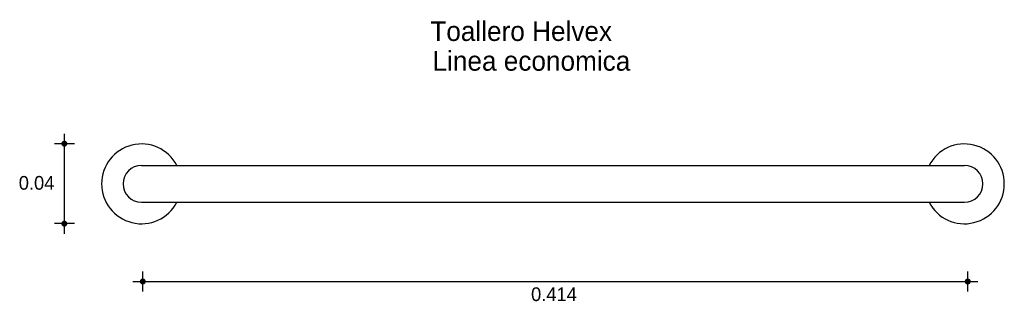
# Model space of a CAD drawing. Extents: x 9.007 to 9.502, y 4.628 to 4.769.
import ezdxf

# ---------------------------------------------------------------- set-up
doc = ezdxf.new("R2010")
doc.units = 0
doc.header["$MEASUREMENT"] = 0
for name, color, linetype in [('COTAS', 6, 'CONTINUOUS'), ('DIBUJO', 5, 'CONTINUOUS'), ('TEXTO', 4, 'CONTINUOUS')]:
    doc.layers.add(name, color=color, linetype=linetype)

msp = doc.modelspace()

# ---------------------------------------------------------------- linework, layer by layer
at = {"layer": 'COTAS'}
for p, q in [((9.029479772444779, 4.661733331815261), (9.029479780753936, 4.712002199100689)), ((9.034516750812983, 4.706965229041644), (9.024442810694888, 4.706965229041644)), ((9.034516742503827, 4.666770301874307), (9.02444280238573, 4.666770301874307)), ((9.068933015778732, 4.632643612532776), (9.068933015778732, 4.642717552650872)), ((9.48390321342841, 4.632643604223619), (9.48390321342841, 4.642717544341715)), ((9.063896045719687, 4.637680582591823), (9.488940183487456, 4.637680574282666))]:
    msp.add_line(p, q, dxfattribs=at)
at = {"layer": 'COTAS', "const_width": 0.001511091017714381}
for points in [[(9.029479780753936, 4.706209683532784, 1), (9.029479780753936, 4.707720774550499, 1)], [(9.029479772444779, 4.666014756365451, 1), (9.029479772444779, 4.667525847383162, 1)], [(9.068177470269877, 4.637680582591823, 1), (9.069688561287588, 4.637680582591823, 1)], [(9.483147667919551, 4.637680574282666, 1), (9.484658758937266, 4.637680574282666, 1)]]:
    msp.add_lwpolyline(points, format="xyb", close=True, dxfattribs=at)
at = {"layer": 'DIBUJO'}
for p, q in [((9.06826497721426, 4.696047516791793), (9.48226497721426, 4.696047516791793)), ((9.06826497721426, 4.677509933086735), (9.48226497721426, 4.677509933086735))]:
    msp.add_line(p, q, dxfattribs=at)
for centre, radius, start, end in [((9.06826497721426, 4.686778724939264), 0.02006444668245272, 27.51307586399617, 332.4869241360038), ((9.48226497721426, 4.686778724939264), 0.02006444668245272, 207.5130758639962, 152.4869241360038), ((9.06826497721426, 4.686778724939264), 0.00926879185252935, 90, 270), ((9.48226497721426, 4.686778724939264), 0.00926879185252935, 270, 90)]:
    msp.add_arc(centre, radius, start, end, dxfattribs=at)

# ---------------------------------------------------------------- texts
at = {"layer": 'COTAS'}
for s, p in [('0.04', (9.006536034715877, 4.683840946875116)), ('0.414', (9.26425455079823, 4.627848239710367))]:
    msp.add_text(s, height=0.006890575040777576, dxfattribs=at).set_placement(p)
at = {"layer": 'TEXTO'}
for s, p in [('Toallero Helvex', (9.21358320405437, 4.758640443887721)), ('Linea economica', (9.214688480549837, 4.743673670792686))]:
    msp.add_text(s, height=0.009839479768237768, dxfattribs=at).set_placement(p)

doc.saveas('drawing.dxf')
